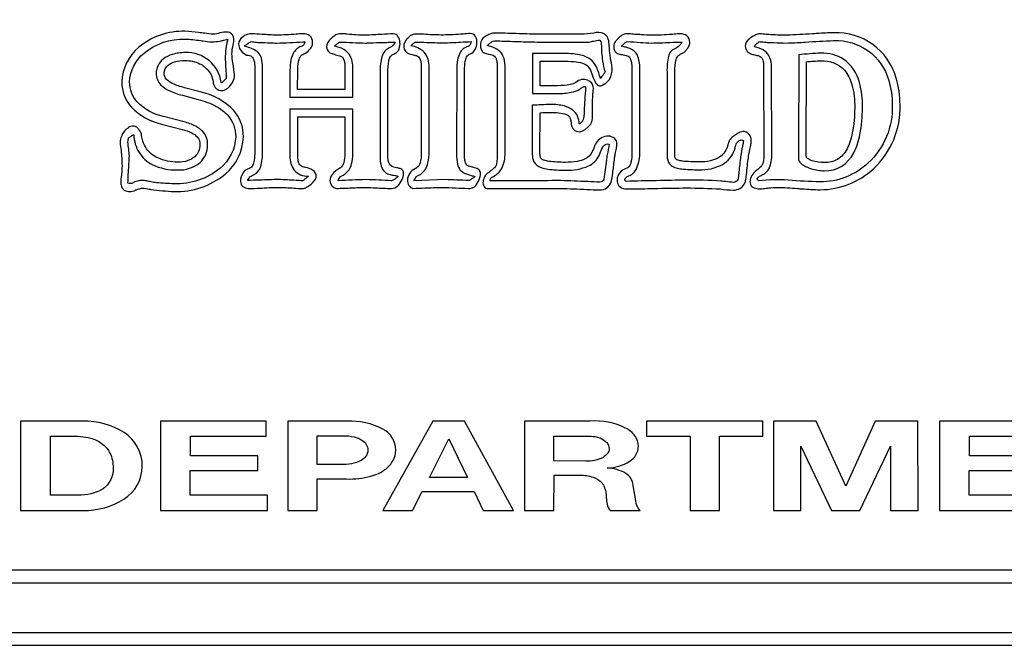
# Model space of a CAD drawing. Extents: x 0.48 to 8.08, y 3.77 to 7.49.
# Tile 2 of 4: x 3.02 to 6.2, y 3.77 to 5.8. Entities that reach past the tile are written whole.
import ezdxf

# ---------------------------------------------------------------- set-up
doc = ezdxf.new("R2010")
doc.units = 0

msp = doc.modelspace()

# ---------------------------------------------------------------- linework, layer by layer
for points in [[(7.839862, 7.492553), (0.724982, 7.492553, 0.414999), (0.482428, 7.25), (0.482428, 4.015964, 0.415998), (0.724982, 3.77341), (7.839862, 3.77341, 0.414999), (8.082415, 4.015964), (8.082415, 7.25, 0.413999)], [(8.041667, 4.015964, -0.414664), (7.839862, 3.81416), (0.724982, 3.81416, -0.415867), (0.523176, 4.015964), (0.523176, 7.25, -0.414666), (0.724982, 7.451803), (7.839862, 7.451803, -0.413462), (8.041667, 7.25)], [(7.839862, 7.290101), (0.724982, 7.290101, 0.411287), (0.684878, 7.25), (0.684878, 4.015964, 0.423371), (0.724982, 3.975861), (7.839862, 3.975861, 0.411281), (7.879964, 4.015964), (7.879964, 7.25, 0.411288)], [(3.553192, 5.757887, 0.181861), (3.403847, 5.706137, 0.216014), (3.348621, 5.594228, 0.185033), (3.379584, 5.512878, 0.149701), (3.476725, 5.457724), (3.54339, 5.440261, -0.053896), (3.57471, 5.429112, -0.092877), (3.591998, 5.416567, -0.198545), (3.600901, 5.390446, -0.213979), (3.5844, 5.352199, -0.104881), (3.562302, 5.339594, -0.080995), (3.529664, 5.334812, -0.113086), (3.464552, 5.348481, -0.13094), (3.428357, 5.378157, -0.064396), (3.416594, 5.402494, -0.066734), (3.412672, 5.419561, 0.143884), (3.404865, 5.439429, 0.086773), (3.396353, 5.447811, 0.148826), (3.385875, 5.451256, 0.137478), (3.370288, 5.446457, 0.087352), (3.356679, 5.434146, 0.162621), (3.343392, 5.399501, 0.042874), (3.346007, 5.372336, -0.022431), (3.349276, 5.323169, -0.020254), (3.346662, 5.285647, 0.065822), (3.344948, 5.267486, 0.108221), (3.348594, 5.252917, 0.152053), (3.358135, 5.24323, 0.124515), (3.374107, 5.239714, 0.118321), (3.392556, 5.244644, -0.00131), (3.393061, 5.244896, -0.020158), (3.403194, 5.24805, -0.044579), (3.415286, 5.250718, -0.049783), (3.437065, 5.247924, 0.002257), (3.44274, 5.246837, 0.020592), (3.517249, 5.239714, 0.181895), (3.682034, 5.295836, 0.21663), (3.741431, 5.416976, 0.188301), (3.709566, 5.502528, 0.146521), (3.602214, 5.561879), (3.550578, 5.575461, -0.047325), (3.512795, 5.588837, -0.08479), (3.493393, 5.601907, -0.222998), (3.485224, 5.62204, -0.221358), (3.498375, 5.648321, -0.102602), (3.519135, 5.659067, -0.073306), (3.553192, 5.663444, -0.103601), (3.599867, 5.652947, -0.111833), (3.627487, 5.631411, -0.159154), (3.644042, 5.5897, 0.183313), (3.654338, 5.571986, 0.167059), (3.671494, 5.566406, 0.142539), (3.686878, 5.57137, 0.082038), (3.700039, 5.583526, 0.153275), (3.712674, 5.612985, 0.019964), (3.710148, 5.637175, -0.01036), (3.709404, 5.643385, 0.012839), (3.708529, 5.648906, -0.024075), (3.704877, 5.676403, -0.087079), (3.706926, 5.707843, 0.070081), (3.710603, 5.729764, 0.154111), (3.70627, 5.746176, 0.203565), (3.691936, 5.754639, 0.102414), (3.66561, 5.752714, -0.117877), (3.644653, 5.748046, -0.046421), (3.61594, 5.751419, -0.008073), (3.596372, 5.75374, 0.026208)], [(3.666015, 5.726122, -0.002682), (3.678517, 5.728922, -0.005705), (3.687111, 5.730711, -0.070193), (3.691018, 5.731237, 0.073286), (3.682597, 5.669476, 0.007213), (3.683603, 5.651015, -0.00314), (3.685257, 5.621805, -0.040314), (3.685419, 5.605169, -0.03271), (3.678547, 5.597892, -0.013114), (3.673867, 5.593526, -0.090052), (3.671189, 5.591586), (3.669896, 5.592233, 0.387867), (3.553469, 5.688607, 0.075017), (3.511256, 5.682836, 0.097216), (3.482078, 5.667666, 0.228451), (3.459682, 5.621986, 0.210277), (3.475125, 5.583987, 0.082623), (3.500887, 5.56632, 0.050191), (3.544415, 5.550836), (3.595512, 5.537254, -0.062979), (3.653705, 5.515091, -0.08664), (3.690916, 5.486076, -0.187762), (3.716465, 5.416949, -0.214798), (3.66561, 5.314752, -0.182648), (3.517249, 5.264947, -0.013951), (3.460894, 5.268341, 0.005902), (3.452399, 5.268969, -0.010107), (3.443582, 5.270918, 0.009213), (3.428487, 5.274228, 0.043195), (3.415053, 5.275943, 0.052216), (3.403491, 5.274892, 0.047756), (3.386594, 5.269476, -0.145327), (3.38265, 5.266532, -0.098606), (3.376978, 5.265495, -0.0809), (3.368179, 5.267097, -0.002882), (3.370173, 5.302958, 0.003653), (3.373011, 5.354854, 0.020822), (3.370815, 5.376377, -0.021372), (3.368483, 5.399483, -0.029931), (3.369453, 5.407488, -0.005468), (3.370424, 5.413068, 0.000004), (3.370424, 5.413068, -0.010827), (3.37859, 5.418646, -0.023668), (3.38434, 5.422072, -0.049133), (3.386332, 5.422909, -0.38491), (3.38724, 5.422768), (3.38724, 5.422768, 0.13074), (3.404378, 5.366173, 0.135008), (3.446542, 5.327264, 0.122727), (3.529539, 5.309578, 0.187624), (3.601252, 5.33351, 0.215266), (3.625911, 5.390429, 0.195436), (3.61055, 5.433442, 0.087649), (3.587164, 5.450825, 0.055541), (3.549589, 5.464812), (3.482967, 5.482275, -0.151164), (3.398479, 5.529493, -0.18422), (3.373658, 5.594174, -0.213936), (3.420389, 5.687152, -0.182647), (3.553469, 5.73259, -0.021899), (3.602502, 5.727781, 0.009823), (3.611035, 5.726769, 0.095696)], [(3.976725, 5.288881, 0.280845), (3.964741, 5.309246, 0.073614), (3.942147, 5.317371, -0.009127), (3.936143, 5.318944, -0.042344), (3.931628, 5.320583, -0.153564), (3.921738, 5.329153, -0.082953), (3.918481, 5.338592, -0.047155), (3.917246, 5.354217), (3.917246, 5.481018), (4.069532, 5.481018), (4.069532, 5.360693, -0.045924), (4.065383, 5.33389, -0.066986), (4.060653, 5.322381, -0.134405), (4.05316, 5.314821, 0.118706), (4.028247, 5.295124, 0.161063), (4.020894, 5.274444, 0.39693), (4.042079, 5.250071, 0.010855), (4.090409, 5.251648, -0.006014), (4.136854, 5.253306, -0.003258), (4.16845, 5.2518, 0.004352), (4.219861, 5.249424, 0.186617), (4.239857, 5.258298, 0.10077), (4.254052, 5.278371, 0.119841), (4.258666, 5.29982, 0.321353), (4.249919, 5.312821, 0.0541), (4.239301, 5.316055, 0.030001), (4.231621, 5.317349, -0.188518), (4.214709, 5.326566, -0.101301), (4.209838, 5.336813, -0.065149), (4.208092, 5.352276), (4.208092, 5.622686, -0.053125), (4.211293, 5.662992, -0.096682), (4.216219, 5.675788, 0.005178), (4.21659, 5.676381, -0.101334), (4.22427, 5.682363, -0.038655), (4.230965, 5.685435, 0.188071), (4.244287, 5.700744, 0.116061), (4.247061, 5.72217, 0.126609), (4.240644, 5.74124, 0.252583), (4.226393, 5.749479, 0.005424), (4.188202, 5.747532, -0.006375), (4.136199, 5.744951, -0.018754), (4.076064, 5.748186, -0.003218), (4.074236, 5.748431, 0.031895), (4.059968, 5.749671, 0.106869), (4.04339, 5.746892, 0.074859), (4.037176, 5.744246, 0.035375), (4.031241, 5.740098, 0.029284), (4.023961, 5.733493, -0.002938), (4.023779, 5.73331, 0.238601), (4.010162, 5.70612, 0.318611), (4.027706, 5.685435, 0.029669), (4.034117, 5.683315, 0.005061), (4.043064, 5.6809, -0.006595), (4.052444, 5.678353, -0.060765), (4.057765, 5.676381, -0.144604), (4.06512, 5.667405, -0.062826), (4.068245, 5.657185, -0.046053), (4.069532, 5.641444), (4.069532, 5.56964), (3.916589, 5.56964), (3.917246, 5.632389, -0.045728), (3.919298, 5.659045, -0.08011), (3.924352, 5.674358, -0.203803), (3.936857, 5.684789, 0.084522), (3.954203, 5.697347, 0.196694), (3.964957, 5.722314, 0.235631), (3.955724, 5.742688, 0.169281), (3.934242, 5.749479, 0.009352), (3.911653, 5.748142, -0.013571), (3.848621, 5.744951, -0.006374), (3.801687, 5.747526, 0.005414), (3.766915, 5.749479, 0.113823), (3.74976, 5.746164, 0.072473), (3.733588, 5.734603, 0.257654), (3.726494, 5.710431, 0.126072), (3.733778, 5.694833, 0.109568), (3.751886, 5.680908, -0.20862), (3.768991, 5.675109, -0.125219), (3.775457, 5.663285, -0.070978), (3.778029, 5.641444), (3.778029, 5.368456, -0.040454), (3.776147, 5.340738, -0.072594), (3.771547, 5.324961, -0.2066), (3.760473, 5.314435, 0.003036), (3.759729, 5.314115), (3.759729, 5.314115, 0.053061), (3.750402, 5.309497, 0.15245), (3.736849, 5.294701, 0.214807), (3.733763, 5.264091, 0.168755), (3.743353, 5.253509, 0.128659), (3.761687, 5.249424, 0.006395), (3.793154, 5.250801, -0.008504), (3.855807, 5.253306, -0.009255), (3.903902, 5.250903, 0.007243), (3.931628, 5.249424, 0.114967), (3.945292, 5.253588, 0.057268), (3.960059, 5.263816, 0.061718), (3.971884, 5.276712, 0.144257)], [(4.474757, 5.684789, 0.187545), (4.489652, 5.698458, 0.112255), (4.495779, 5.720533, 0.151961), (4.49123, 5.741071, 0.27007), (4.474101, 5.750126, 0.023606), (4.451229, 5.748832, -0.01665), (4.386522, 5.745599, -0.01755), (4.330312, 5.747539, 0.031457), (4.301558, 5.748347, 0.076653), (4.286528, 5.746244, 0.101592), (4.272165, 5.735931, -0.003372), (4.271489, 5.73525, 0.211771), (4.259199, 5.707003, 0.31149), (4.276718, 5.684789, 0.002308), (4.286101, 5.68256, -0.008154), (4.3009, 5.678967, -0.141245), (4.311118, 5.668779, -0.075166), (4.314601, 5.658407, -0.047747), (4.315939, 5.64209), (4.315939, 5.368456, -0.038483), (4.314265, 5.342488, -0.070002), (4.309975, 5.327141, -0.173351), (4.297936, 5.314677, 0.001579), (4.296983, 5.314115, 0.296112), (4.271314, 5.276812, 0.14087), (4.276128, 5.259202, 0.207021), (4.288486, 5.250071, 0.012398), (4.327189, 5.251357, -0.007515), (4.383253, 5.253306, 0.003041), (4.468872, 5.250071, 0.131426), (4.485438, 5.253654, 0.093344), (4.493585, 5.260961, -0.004684), (4.49484, 5.262418, 0.060419), (4.505203, 5.284671, 0.120047), (4.506916, 5.301993, 0.2776), (4.496326, 5.314115, 0.031212), (4.488295, 5.316674, 0.005226), (4.477433, 5.319461, -0.003757), (4.470244, 5.321288, -0.034906), (4.466258, 5.322524, -0.16334), (4.459233, 5.331741, -0.057936), (4.456331, 5.343083, -0.037439), (4.455146, 5.36134), (4.455801, 5.633036, -0.043239), (4.457725, 5.659706, -0.07992), (4.462495, 5.674762, -0.210629), (4.474589, 5.684729, 0.000085)], [(4.892406, 5.244896, 0.312223), (4.929004, 5.269476, 0.036341), (4.934263, 5.298929, 0.003782), (4.939737, 5.341523, -0.003269), (4.941419, 5.354864, -0.001721), (4.942587, 5.360989, 0.003736), (4.946026, 5.379365, 0.028969), (4.947958, 5.393033, 0.228089), (4.939864, 5.412135, 0.171199), (4.920818, 5.418597, 0.260212), (4.881293, 5.397561, 0.036176), (4.875778, 5.386373, 0.007439), (4.870584, 5.373594, -0.013295), (4.868222, 5.367808, -0.172391), (4.845266, 5.345162, -0.070088), (4.81997, 5.337238, -0.045028), (4.780643, 5.334165, -0.036512), (4.727694, 5.3374, -0.045614), (4.712527, 5.340826, -0.091144), (4.704467, 5.345034, -0.217842), (4.70026, 5.354126, 0.00003), (4.70025, 5.354217, -0.064601), (4.699103, 5.361016, -0.015157), (4.698939, 5.369749), (4.699594, 5.494601, -0.037837), (4.76043, 5.494164, -0.07521), (4.785073, 5.488321, -0.24733), (4.796976, 5.475843, -0.069325), (4.79804, 5.472456, -0.014871), (4.799102, 5.466703, -0.025655), (4.800246, 5.457078, 0.143086), (4.808415, 5.440261, 0.209745), (4.826388, 5.433146, 0.101532), (4.836744, 5.43547, 0.056371), (4.845507, 5.440584, 0.048779), (4.85384, 5.448022, 0.101994), (4.8643, 5.460232, 0.124207), (4.868878, 5.481665), (4.868878, 5.512064, -0.009697), (4.869793, 5.544279, 0.007198), (4.870181, 5.555411, -0.016638), (4.870654, 5.559305, 0.027471), (4.872139, 5.574168, 0.299437), (4.853031, 5.599651, 0.294391), (4.815283, 5.592287, -0.088141), (4.797636, 5.585653, -0.054717), (4.75646, 5.581929), (4.70025, 5.581929), (4.70025, 5.660857), (4.770833, 5.660857, -0.017813), (4.809249, 5.659913, -0.06615), (4.836703, 5.654926, -0.13112), (4.855333, 5.642659, -0.103756), (4.867275, 5.619881, 0.046848), (4.877094, 5.594744, 0.165325), (4.888177, 5.582725, 0.23114), (4.902445, 5.584165, 0.074709), (4.921817, 5.599401), (4.921817, 5.599401, 0.082589), (4.928205, 5.611311, 0.120688), (4.931618, 5.647274, -0.037519), (4.922817, 5.711866, 0.000739), (4.922474, 5.717137, 0.122078), (4.918071, 5.736967, 0.140487), (4.906593, 5.749112, 0.214639), (4.872796, 5.751419, -0.031759), (4.832271, 5.748186), (4.69044, 5.748186, -0.005337), (4.622896, 5.750085, 0.005443), (4.551881, 5.752067, 0.085804), (4.540098, 5.74954, 0.036481), (4.528191, 5.743981, 0.028289), (4.515282, 5.735896, 0.207297), (4.506971, 5.709914, 0.104176), (4.510489, 5.696606, 0.170818), (4.519208, 5.688022, 0.036568), (4.546651, 5.680908, -0.161305), (4.556296, 5.67161, -0.073355), (4.559707, 5.661897, -0.051456), (4.561035, 5.647274), (4.561035, 5.364574, -0.052286), (4.558439, 5.328987, -0.186686), (4.551922, 5.316693, 0.020147), (4.5473, 5.312498, -0.010526), (4.539933, 5.305741, -0.055367), (4.533207, 5.300785, 0.15789), (4.521246, 5.289397, 0.107227), (4.515525, 5.272089, 0.168865), (4.518575, 5.256288, 0.266685), (4.532925, 5.249424, 0.007818), (4.598601, 5.249717, -0.001955), (4.637501, 5.250071), (4.766261, 5.250071, -0.006286), (4.850464, 5.246695, 0.00444)], [(4.539851, 5.274004, -0.236059), (4.538222, 5.278187, -0.168692), (4.540747, 5.282893, -0.083792), (4.549554, 5.288881, 0.143988), (4.575785, 5.314106, 0.12875), (4.586421, 5.364557), (4.586421, 5.647211, 0.108211), (4.5807, 5.676658, 0.114461), (4.566883, 5.694726, 0.109003), (4.535026, 5.709385, -0.025233), (4.528856, 5.711244, -0.024586), (4.537587, 5.719007, -0.037602), (4.545228, 5.724344, -0.121437), (4.55214, 5.726769, -0.003662), (4.620125, 5.72486, 0.003727), (4.690557, 5.722889), (4.857433, 5.722889, -0.000122), (4.857433, 5.722889, -0.002591), (4.873442, 5.726123, -0.022185), (4.892361, 5.729357, -0.184772), (4.89314, 5.728962, -0.061306), (4.893988, 5.727891, -0.046079), (4.895676, 5.724425, -0.076454), (4.897535, 5.717067, 0.039682), (4.901642, 5.661714, 0.051206), (4.909825, 5.627161, -0.087696), (4.907417, 5.622593, -0.012785), (4.902119, 5.615065, -0.006737), (4.894413, 5.604908, -0.000045), (4.894412, 5.604908, 0.049516), (4.881747, 5.642294, 0.123025), (4.861668, 5.667431, 0.110635), (4.827048, 5.681583, 0.04945), (4.770761, 5.686019), (4.675035, 5.686019), (4.675035, 5.556658), (4.756532, 5.556658, 0.050217), (4.800434, 5.560458, 0.080003), (4.826388, 5.569596, 0.034259), (4.827439, 5.570282, 0.004813), (4.82909, 5.571507, -0.061235), (4.840115, 5.578423, -0.197539), (4.844942, 5.578812, -0.177111), (4.846453, 5.577244, -0.103456), (4.847085, 5.574122, -0.021888), (4.845968, 5.563092, 0.019094), (4.845144, 5.555364, -0.000738), (4.841074, 5.482324, -0.166816), (4.833784, 5.464368, -0.061934), (4.828823, 5.459854, -0.113235), (4.82574, 5.458344, 0.241458), (4.805332, 5.503057, 0.10137), (4.777131, 5.516284, 0.064361), (4.73454, 5.521083, 0.005268), (4.674387, 5.518497), (4.67374, 5.369731, 0.059704), (4.675681, 5.349033, 0.203993), (4.688779, 5.325263, 0.078462), (4.703332, 5.31738, 0.049127), (4.724192, 5.312165, 0.033728), (4.780462, 5.308932, 0.114076), (4.856302, 5.322595, 0.167687), (4.890421, 5.356149, 0.035921), (4.895321, 5.367593, -0.073376), (4.905065, 5.387468, -0.351252), (4.922761, 5.393015, -0.009359), (4.916293, 5.358735, 0.001937), (4.913971, 5.341093, -0.010778), (4.905297, 5.279179, -0.332259), (4.892361, 5.270124, -0.001786), (4.853573, 5.271754, 0.003004), (4.766233, 5.275296), (4.766233, 5.275296, -0.002144)], [(5.159726, 5.338046, -0.034415), (5.145285, 5.340836, -0.141946), (5.137885, 5.344926, -0.15497), (5.135191, 5.352036, -0.029), (5.13487, 5.363889, 0.001499), (5.134887, 5.368456), (5.134887, 5.627214, -0.073845), (5.139299, 5.667, -0.149298), (5.146656, 5.679614, -0.026819), (5.154709, 5.684306, 0.023864), (5.163898, 5.68964, 0.082366), (5.171486, 5.696431, -0.001697), (5.172922, 5.698368, 0.041038), (5.179931, 5.708961, 0.121647), (5.183254, 5.721667, 0.237829), (5.173449, 5.742849, 0.164983), (5.153842, 5.749479, 0.015777), (5.132523, 5.748128, -0.010883), (5.124431, 5.747539, -0.028414), (5.059722, 5.744951, -0.012523), (5.026182, 5.746566, 0.000816), (5.010053, 5.747539, -0.010852), (5.001666, 5.748156, 0.015392), (4.981289, 5.749479, 0.143239), (4.962914, 5.744197, 0.065016), (4.9526, 5.735369, -0.006827), (4.951231, 5.733956, -0.056225), (4.950767, 5.733388, -0.006328), (4.949809, 5.732405, 0.049788), (4.942331, 5.723528, 0.146412), (4.937503, 5.709376, 0.102753), (4.939906, 5.695738, 0.132941), (4.945857, 5.688075, 0.127408), (4.960846, 5.683102, -0.008637), (4.963503, 5.682702, -0.036997), (4.965604, 5.682201, 0.005574), (4.969574, 5.681478, -0.023077), (4.977369, 5.679874, -0.0862), (4.983912, 5.677028, 0.004276), (4.984657, 5.676514, -0.177635), (4.992227, 5.666831, -0.058016), (4.995154, 5.654098, -0.032104), (4.996326, 5.632389), (4.996326, 5.367161, -0.058692), (4.993222, 5.334571, -0.084648), (4.98914, 5.323817, -0.063918), (4.985051, 5.3184, -0.090808), (4.979986, 5.315408, -0.000129), (4.979739, 5.315327, 0.099338), (4.961454, 5.305659, 0.228904), (4.948617, 5.275943, 0.170748), (4.954415, 5.258641, 0.184337), (4.973446, 5.248131, 0.01245), (5.047307, 5.249424, 0.002361), (5.080029, 5.249987, -0.003576), (5.172142, 5.251365, -0.01585), (5.281946, 5.248131, 0.019855), (5.324428, 5.24425, 0.249142), (5.360379, 5.264947, 0.071843), (5.363582, 5.274762, 0.019484), (5.365066, 5.284507, -0.022616), (5.365608, 5.288233, -0.006558), (5.371731, 5.343868, -0.029278), (5.375408, 5.364574, -0.014445), (5.376561, 5.37068, 0.006534), (5.379954, 5.388528, 0.035238), (5.38194, 5.404676, 0.172893), (5.37508, 5.424574, 0.229988), (5.354496, 5.433793, 0.081346), (5.346294, 5.431165, 0.03117), (5.333497, 5.424413, 0.039643), (5.320579, 5.415233, 0.094323), (5.312012, 5.405322, 0.060664), (5.308032, 5.396311, 0.013982), (5.305182, 5.386729, -0.003404), (5.304555, 5.384486, -0.032952), (5.304171, 5.383332, -0.171291), (5.276064, 5.348962, -0.080519), (5.24994, 5.339027, -0.054303), (5.212665, 5.33546, -0.027698)], [(5.532924, 5.249424, -0.006555), (5.545347, 5.248634, 0.012727), (5.604164, 5.245543, 0.187553), (5.776718, 5.313468, 0.216734), (5.862339, 5.519826, 0.075198), (5.849915, 5.606517, 0.349488), (5.647957, 5.752714, 0.016228), (5.595035, 5.75046, -0.001585), (5.579333, 5.749479, -0.009045), (5.495671, 5.744951, -0.012313), (5.43815, 5.746892, -0.014414), (5.429758, 5.747715, 0.020452), (5.409394, 5.749479, 0.092397), (5.39903, 5.747033, 0.037874), (5.388234, 5.741556, 0.038014), (5.375408, 5.732662, -0.000267), (5.37532, 5.732604, 0.256722), (5.362337, 5.709376, 0.195408), (5.368791, 5.692632, 0.124599), (5.382596, 5.684142, 0.023989), (5.39665, 5.680592, -0.00463), (5.403867, 5.678926, -0.039757), (5.408092, 5.677674, -0.173706), (5.417404, 5.669426, -0.079053), (5.420592, 5.659478, -0.043762), (5.421818, 5.642737), (5.422465, 5.360693, -0.057251), (5.420243, 5.333453, -0.113153), (5.416033, 5.324229, 0.00947), (5.415279, 5.323169, -0.017386), (5.403468, 5.311079, 0.205955), (5.377957, 5.276293, 0.430819), (5.395021, 5.250718, 0.082419), (5.413477, 5.248491, 0.031135), (5.429617, 5.250263, -0.020577), (5.43815, 5.251365, -0.03315), (5.466258, 5.253306, -0.020957), (5.530976, 5.249589, 0.000017)], [(5.405925, 5.274651, -0.117496), (5.401959, 5.277856, -0.202174), (5.401181, 5.281107, -0.180213), (5.405913, 5.287163, -0.058957), (5.417569, 5.293408), (5.417569, 5.293408, 0.166444), (5.439388, 5.31474, 0.117962), (5.447968, 5.360676), (5.447322, 5.642683, 0.102026), (5.44104, 5.673971, 0.114115), (5.427035, 5.692657, 0.118302), (5.396265, 5.706565, -0.029983), (5.39105, 5.708012, -0.465196), (5.391138, 5.708893, -0.044651), (5.392606, 5.710811, -0.026623), (5.398164, 5.716339, -0.024908), (5.404693, 5.721746, -0.112944), (5.409161, 5.724182, -0.008389), (5.420722, 5.723133, 0.010527), (5.438267, 5.721594, -0.003611), (5.453405, 5.721043, 0.005927), (5.495832, 5.719654, 0.009339), (5.550164, 5.722242, 0.000511), (5.556376, 5.722643, -0.009848), (5.647832, 5.727417, -0.353106), (5.825703, 5.598701, -0.077582), (5.837346, 5.51979, -0.21734), (5.759729, 5.332217, -0.190126), (5.60385, 5.270769, -0.012381), (5.501007, 5.276592, 0.039217)], [(3.855529, 5.278532, 0.003797), (3.794155, 5.276765, -0.000665), (3.75465, 5.275519, -0.000005), (3.75465, 5.275519, -0.01019), (3.762387, 5.287587), (3.776174, 5.295171, 0.222355), (3.797175, 5.320474, 0.079113), (3.803137, 5.368437), (3.803137, 5.64139, 0.075226), (3.799449, 5.6709, 0.121696), (3.78905, 5.688887, 0.092645), (3.772944, 5.699605, 0.025903), (3.752133, 5.707305, -0.002428), (3.744278, 5.709951, 0.062724), (3.745297, 5.710617, 0.003932), (3.747601, 5.712358, -0.015804), (3.757819, 5.719792, -0.028984), (3.763033, 5.722905, -0.104917), (3.766915, 5.724182, -0.009299), (3.774169, 5.723395, 0.014931), (3.792143, 5.721594, -0.005149), (3.829027, 5.72035, 0.003727), (3.848414, 5.719654, 0.005765), (3.933284, 5.723228, -0.001291), (3.939614, 5.723535), (3.939614, 5.722242), (3.939614, 5.722242, -0.109345), (3.938886, 5.719412, -0.057416), (3.933793, 5.711244), (3.933785, 5.71124, -0.030947), (3.927972, 5.708658, 0.182533), (3.902341, 5.686262, 0.074539), (3.894771, 5.664361, 0.046775), (3.89175, 5.632335), (3.891103, 5.544368), (4.094849, 5.544368), (4.094849, 5.64139, 0.191563), (4.07854, 5.68855, 0.144305), (4.050864, 5.705425), (4.050217, 5.705425), (4.035342, 5.709951, -0.032703), (4.04375, 5.716663, -0.002716), (4.052158, 5.722889, 0.003576), (4.136243, 5.719654, 0.006167), (4.148433, 5.720138, -0.009673), (4.193808, 5.721594, 0.004296), (4.204637, 5.721879, -0.002412), (4.222184, 5.722353, -0.039322), (4.231325, 5.722242, -0.206551), (4.215982, 5.705971, 0.027366), (4.208049, 5.701412, 0.090876), (4.195749, 5.690547, 0.090162), (4.187098, 5.670173, 0.058936), (4.182812, 5.622633), (4.182812, 5.352267, 0.077172), (4.186781, 5.321341, 0.12783), (4.197049, 5.304071, 0.112208), (4.211164, 5.295964, 0.037834), (4.226672, 5.292529, -0.037678), (4.240381, 5.289528), (4.241674, 5.288881, -0.040603), (4.232133, 5.281523, -0.020609), (4.224755, 5.276784, -0.099094), (4.219682, 5.274651, -0.001404), (4.178286, 5.276592, 0.001404), (4.13689, 5.278532, 0.002842), (4.047631, 5.274651, -0.000014), (4.047631, 5.274651, -0.112261), (4.055392, 5.288233), (4.055392, 5.288233, 0.123059), (4.082558, 5.309578, 0.067499), (4.090644, 5.32882, 0.068988), (4.094849, 5.360676), (4.094849, 5.506207), (3.89175, 5.506207), (3.89175, 5.354207, 0.168738), (3.905353, 5.309013, 0.237401), (3.951257, 5.289528), (3.951257, 5.289528, -0.012904), (3.94301, 5.28209, -0.022958), (3.936522, 5.276976, -0.11927), (3.931853, 5.274651, -0.005668), (3.911399, 5.275774, 0.009125)], [(4.4894, 5.288233, -0.019283), (4.481234, 5.281765, -0.030666), (4.474392, 5.277317, -0.112591), (4.468701, 5.275296, -0.001393), (4.393674, 5.278532), (4.291779, 5.274583, 0.004979), (4.299885, 5.288233, 0.138635), (4.328071, 5.310158, 0.090194), (4.33762, 5.332716, 0.059608), (4.341281, 5.368437), (4.341281, 5.642036, 0.193256), (4.325105, 5.689974, 0.171309), (4.281775, 5.710599, -0.004695), (4.288243, 5.716258, -0.034927), (4.296651, 5.722889, -0.012192), (4.333674, 5.72187, 0.00641), (4.386558, 5.720301, 0.008579), (4.443113, 5.722732, -0.012928), (4.47711, 5.724182), (4.47711, 5.724182, -0.068658), (4.475447, 5.717518, -0.0849), (4.472328, 5.712319, -0.138731), (4.466761, 5.708658, 0.196346), (4.440404, 5.687071, 0.078287), (4.433107, 5.665271, 0.046211), (4.43054, 5.632982), (4.429894, 5.361322, 0.058215), (4.432977, 5.328229, 0.121024), (4.442073, 5.309051, 0.114508), (4.456959, 5.298633, 0.031377), (4.47741, 5.29182, -0.005683)], [(5.327662, 5.373611, 0.010277), (5.328826, 5.37806, -0.006542), (5.331558, 5.388498, -0.047374), (5.334222, 5.396233, -0.120034), (5.342923, 5.404599, -0.115997), (5.349624, 5.406741, -0.171107), (5.356768, 5.404658, -0.030236), (5.355353, 5.395248, -0.003531), (5.352536, 5.380939, 0.01545), (5.3503, 5.369085), (5.3503, 5.36779, 0.024671), (5.346824, 5.346129, 0.003156), (5.341268, 5.296924, -0.00001), (5.340599, 5.290821, 0.004999), (5.338658, 5.277239, -0.084095), (5.332513, 5.272145, -0.12874), (5.324428, 5.269476, -0.01558), (5.299723, 5.271784, 0.012742), (5.283681, 5.273357, 0.019819), (5.172429, 5.276592, 0.002522), (4.97774, 5.27271, -0.106436), (4.974491, 5.275612, -0.156096), (4.973549, 5.278608, -0.187007), (4.976476, 5.284331, -0.112351), (4.986796, 5.290821, 0.163265), (5.003891, 5.302694, 0.097489), (5.015851, 5.325644, 0.07325), (5.021722, 5.367143), (5.021722, 5.632335, 0.089452), (5.015901, 5.675913, 0.164621), (4.998437, 5.697662, 0.061028), (4.98915, 5.70221, 0.022529), (4.977498, 5.70591, 0.022477), (4.962864, 5.709306, -0.129709), (4.963072, 5.709656, -0.021543), (4.963643, 5.710276, -0.007733), (4.96554, 5.712111, 0.01139), (4.96893, 5.715432, 0.06459), (4.971272, 5.71836, -0.083182), (4.976366, 5.722969, -0.138686), (4.980974, 5.724182, -0.005449), (5.02397, 5.721729, 0.004911), (5.059883, 5.719654, 0.006466), (5.118583, 5.721615, -0.011007), (5.158199, 5.722889), (5.158199, 5.722889, -0.178324), (5.130386, 5.698956, 0.146672), (5.120768, 5.691083, 0.086604), (5.114362, 5.676542, 0.063465), (5.109689, 5.627161), (5.109689, 5.360029, 0.110268), (5.113892, 5.335612, 0.113227), (5.122786, 5.324192, 0.106037), (5.139442, 5.316046, 0.018551), (5.148278, 5.314314, -0.012339), (5.156258, 5.312812, 0.024458), (5.212531, 5.310225, 0.135581), (5.289016, 5.327365, 0.165918)], [(5.617758, 5.3064, 0.287183), (5.71316, 5.365203, 0.074133), (5.732887, 5.424386, 0.049056), (5.740972, 5.510735, 0.06886), (5.731271, 5.592233, 0.179626), (5.680334, 5.666939, 0.149247), (5.607083, 5.687312, 0.014), (5.535289, 5.681492, 0.000013), (5.535289, 5.681492), (5.533993, 5.371671), (5.533993, 5.370378, 0.013559), (5.535289, 5.339331, 0.12471), (5.550895, 5.324615, 0.06784), (5.576041, 5.313514, 0.056274)], [(5.559067, 5.371689), (5.560379, 5.658917, -0.029758), (5.606778, 5.66215, -0.221743), (5.682677, 5.631824, -0.111754), (5.706869, 5.585458, -0.070401), (5.715926, 5.510771, -0.049782), (5.708168, 5.429584, -0.070576), (5.691097, 5.37751, -0.137399), (5.660211, 5.343868, -0.135908), (5.618546, 5.333518, -0.079687), (5.579084, 5.339259, -0.072359), (5.56364, 5.346454), (5.560379, 5.349689, 0.031444), (5.560333, 5.350233, 0.005808), (5.560211, 5.351049, -0.042058), (5.559067, 5.370396)], [(3.414775, 4.35171, 0.257404), (3.355844, 4.460702, 0.148508), (3.222862, 4.497736), (3.021704, 4.497736), (3.021704, 4.209151), (3.223482, 4.209151, 0.146575), (3.355457, 4.24619, 0.257956)], [(4.233615, 4.404111, 0.27413), (4.191961, 4.471874, 0.13401), (4.07626, 4.497736), (3.884976, 4.497736), (3.884976, 4.209151), (3.980004, 4.209151), (3.980004, 4.311257), (4.074411, 4.310872, 0.067227), (4.152935, 4.319926, 0.097731), (4.200906, 4.342851, 0.101946), (4.224666, 4.370446, 0.125981)], [(5.000621, 4.289679, 0.112448), (4.992371, 4.314049, 0.099807), (4.977174, 4.328596, 0.131229), (4.916086, 4.345933, 0.131603), (4.989132, 4.368377, 0.25446), (5.017285, 4.416822, 0.155722), (5.006698, 4.449242, 0.11338), (4.976095, 4.475629, 0.132704), (4.861782, 4.497736), (4.649511, 4.497736), (4.6489, 4.209151), (4.744539, 4.209151), (4.745158, 4.323206), (4.828462, 4.323206, -0.085572), (4.871041, 4.316702, -0.124523), (4.898811, 4.298932, -0.082061), (4.904093, 4.291634, -0.029472), (4.907417, 4.283739, 0.005609), (4.908683, 4.280436, -0.060303), (4.912357, 4.266036, -0.020375), (4.913644, 4.251313, 0.042434), (4.916152, 4.229914, 0.112676), (4.925958, 4.209151), (5.022836, 4.209151, -0.140899), (5.008643, 4.239983)], [(3.117962, 4.258858), (3.117962, 4.449576), (3.182758, 4.449576, -0.064191), (3.248011, 4.443169, -0.109623), (3.286419, 4.423757, -0.112656), (3.310332, 4.394383, -0.116114), (3.320358, 4.347092, -0.259403), (3.287887, 4.279134, -0.150061), (3.206818, 4.258858)], [(4.057135, 4.357882), (3.980004, 4.357882), (3.980004, 4.450735), (4.062686, 4.450735, -0.061826), (4.099265, 4.446647, -0.085879), (4.12439, 4.435949, -0.255564), (4.143519, 4.404111, -0.27859), (4.121615, 4.370882, -0.13164)], [(4.846978, 4.368661), (4.744539, 4.369433), (4.744539, 4.449576), (4.850678, 4.44919, -0.037165), (4.877749, 4.447747, -0.059768), (4.89326, 4.443412, -0.121642), (4.915008, 4.42858, -0.179315), (4.922878, 4.409124, -0.155413), (4.917787, 4.393535, -0.111568), (4.902977, 4.380655, -0.126698)]]:
    msp.add_lwpolyline(points, format="xyb", close=True)
for points in [[(7.839215, 4.01661), (0.725628, 4.01661), (0.725628, 7.249353), (7.839215, 7.249353)], [(3.569658, 4.337839), (3.787481, 4.337839), (3.787481, 4.385614), (3.570269, 4.385614), (3.570269, 4.449576), (3.815247, 4.449576), (3.815247, 4.497736), (3.474012, 4.497736), (3.474012, 4.209151), (3.818949, 4.209151), (3.818949, 4.258858), (3.569658, 4.258858)], [(4.353329, 4.497736), (4.191653, 4.209151), (4.287919, 4.209151), (4.318768, 4.270033), (4.486606, 4.270033), (4.516233, 4.209151), (4.614342, 4.209151), (4.455757, 4.497736)], [(5.043821, 4.449576), (5.184511, 4.449576), (5.184511, 4.209151), (5.279539, 4.209151), (5.279539, 4.449576), (5.419608, 4.449576), (5.419608, 4.497736), (5.043821, 4.497736)], [(5.782439, 4.497736), (5.686801, 4.287371), (5.591776, 4.497736), (5.454167, 4.497736), (5.454167, 4.209151), (5.542401, 4.209151), (5.542401, 4.416822), (5.640519, 4.209151), (5.733076, 4.209151), (5.831193, 4.416822), (5.831193, 4.209151), (5.920668, 4.209151), (5.920049, 4.497736)], [(6.086035, 4.337839), (6.304476, 4.337839), (6.304476, 4.385614), (6.086654, 4.385614), (6.086654, 4.449576), (6.331633, 4.449576), (6.331633, 4.497736), (5.990399, 4.497736), (5.990399, 4.209151), (6.335335, 4.209151), (6.335335, 4.258858), (6.086035, 4.258858)], [(4.342215, 4.315885), (4.405154, 4.440332), (4.46501, 4.315885)]]:
    msp.add_lwpolyline(points, close=True)

doc.saveas('drawing.dxf')
